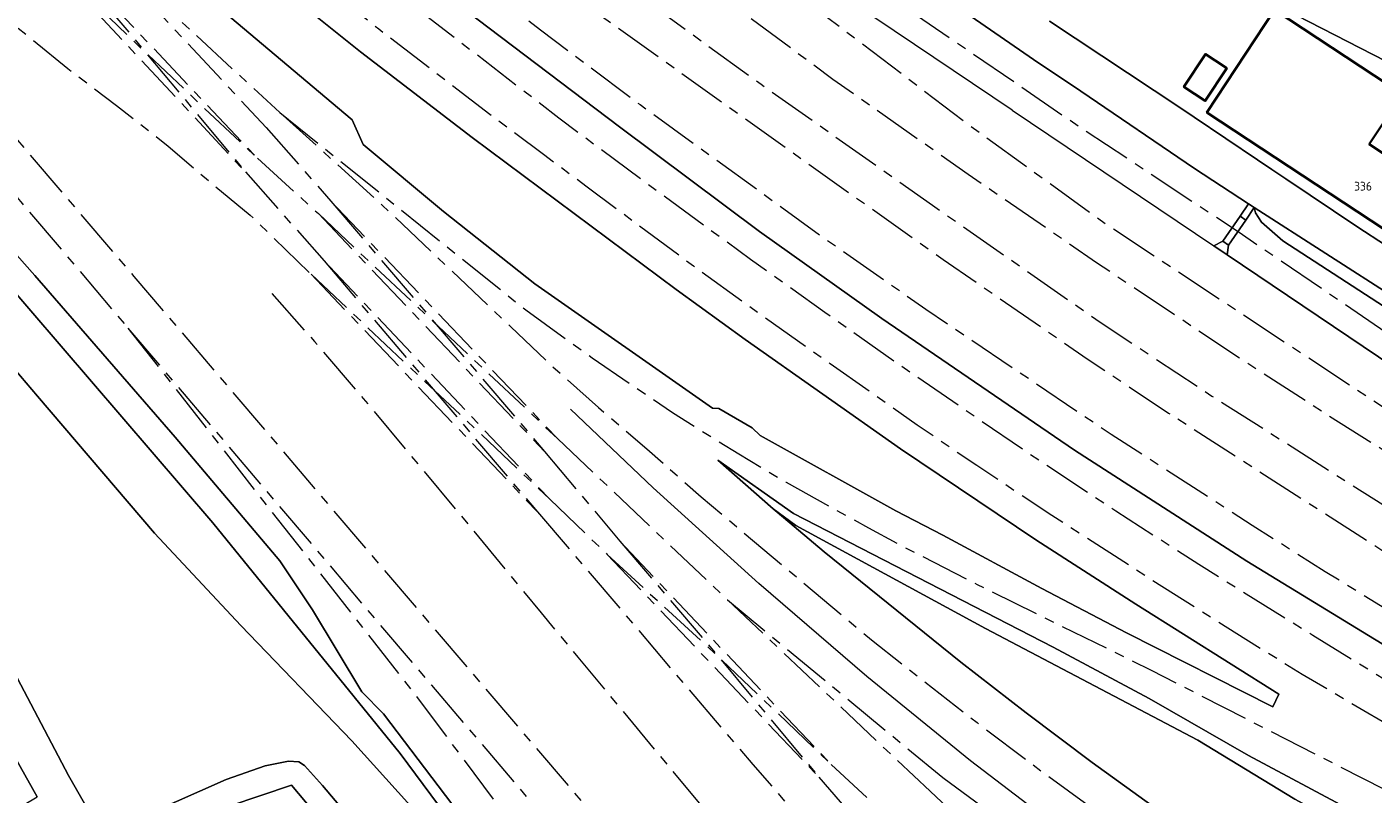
# Model space of a CAD drawing. Extents: x 151587 to 155483, y 462503 to 464608.
# Tile 31 of 236: x 152715 to 152853, y 463146 to 463225. Entities that reach past the tile are written whole.
import ezdxf
from ezdxf.enums import TextEntityAlignment as Align

# ---------------------------------------------------------------- set-up
doc = ezdxf.new("R2010")
doc.units = 0
doc.header["$LTSCALE"] = 0.5
doc.linetypes.add('AM-AS', pattern=[16, 10, -2, 2, -2])
for name, color, linetype, lineweight in [('B-RO-AM-AS_SPOOR-G', 251, 'AM-AS', 18), ('B-RO-GR-GRAS-GV', 251, 'CONTINUOUS', 13), ('B-RO-GR-STRUIK-GV', 251, 'CONTINUOUS', 13), ('B-RO-IE-TERREINAFSCHEIDING_KUNSTMATIG_HEKWERK-G', 251, 'IE-TERREINAFSCHEIDING-KUNSTMATIG', 18), ('B-RO-IE-TERREINAFSCHEIDING_KUNSTMATIG_MUUR-G', 251, 'IE-TERREINAFSCHEIDING-KUNSTMATIG-DICHT', 18), ('B-RO-OG-BEBOUWING-GV', 6, 'CONTINUOUS', 35), ('B-RO-OG-BEBOUWING-T18', 1, 'CONTINUOUS', 18), ('B-RO-VH-VERHARDING_GESLOTEN-GV', 251, 'CONTINUOUS', 18), ('B-RO-VH-VERHARDING_HALFVERHARDING-GV', 251, 'CONTINUOUS', 18), ('B-RO-VH-VERHARDING_OPEN-GV', 251, 'CONTINUOUS', 18)]:
    doc.layers.add(name, color=color, linetype=linetype, lineweight=lineweight)
doc.styles.add('NLCS-ISO-M200-T18', font='NLCS-ISO.ttf', dxfattribs={"height": 0.36})
doc.linetypes.add('IE-TERREINAFSCHEIDING-KUNSTMATIG', pattern='A,4,[82,NLCS.SHX,S=0.75,R=90,X=0,Y=0],4,-2', length=10)
doc.linetypes.add('IE-TERREINAFSCHEIDING-KUNSTMATIG-DICHT', pattern='A,8,-1,[82,NLCS.SHX,S=0.75,R=90,X=0,Y=0],-1', length=10)

msp = doc.modelspace()

# ---------------------------------------------------------------- linework, layer by layer
at = {"layer": 'B-RO-AM-AS_SPOOR-G', "flags": 128}
for points in [[(152630.454, 463339.276), (152633.931, 463335.898), (152640.439, 463329.843), (152643.843, 463326.552), (152656.575, 463314.356), (152671.728, 463299.767), (152684.304, 463287.928), (152704.057, 463269.734), (152717.73, 463257.709), (152730.747, 463246.656), (152743.251, 463236.398), (152755.955, 463226.368), (152769.913, 463215.601), (152778.755, 463209.035), (152789.607, 463201.085), (152797.21, 463195.673), (152804.505, 463190.54), (152817.955, 463181.33), (152827.072, 463175.285), (152835.576, 463169.821), (152847.27, 463162.551), (152855.346, 463157.596), (152861.361, 463154.043), (152872.968, 463147.227), (152882.741, 463141.721), (152892.168, 463136.417), (152898.499, 463132.882), (152905.392, 463129.093), (152910.884, 463126.11), (152917.369, 463122.6), (152926.048, 463117.865), (152933.542, 463113.845), (152939.989, 463110.395), (152945.145, 463107.574), (152955.385, 463101.953), (152961.972, 463098.419), (152968.654, 463094.762), (152975.433, 463091.003), (152982.302, 463087.424), (152989.344, 463083.738), (152994.687, 463081.001), (153000.808, 463078.123), (153007.013, 463075.364), (153013.937, 463072.483), (153020.51, 463069.954), (153026.052, 463067.914), (153031.081, 463066.17), (153036.233, 463064.522), (153041.765, 463062.824), (153048.076, 463061.004), (153057.932, 463058.183), (153066.175, 463055.828)], [(152667.056, 463336.997), (152679.341, 463325.394), (152718.599, 463288.822), (152730.368, 463278.229), (152741.721, 463268.765), (152757.753, 463256.343), (152797.502, 463225.876), (152812.104, 463214.803), (152826.058, 463204.7), (152859.525, 463182.62), (152874.182, 463172.72), (152877.759, 463170.149), (152882.795, 463166.697)], [(152656.696, 463308.388), (152661.722, 463303.733), (152667.39, 463298.461), (152671.791, 463294.344), (152676.22, 463290.141), (152681.247, 463285.397), (152686.132, 463280.766), (152693.31, 463274.07), (152699.463, 463268.485), (152704.746, 463263.712), (152710.828, 463258.398), (152716.767, 463253.255), (152725.953, 463245.49), (152733.829, 463238.95), (152741.548, 463232.653), (152751.446, 463224.717), (152762.863, 463215.955), (152768.36, 463211.851), (152772.828, 463208.521), (152783.749, 463200.405), (152790.796, 463195.311), (152797.762, 463190.395), (152806.695, 463184.121), (152812.819, 463179.961), (152820.496, 463174.846), (152830.722, 463168.263), (152840.388, 463162.143), (152846.184, 463158.551), (152887.955, 463134.058), (152938.766, 463106.56), (152976.476, 463086.014), (152984.266, 463081.962), (152993.975, 463077.083), (153006.342, 463071.506), (153016.854, 463067.369), (153024.935, 463064.417), (153031.321, 463062.335), (153041.331, 463059.407), (153051.474, 463056.827), (153065.839, 463054.105)], [(152697.016, 463301.927), (152710.031, 463289.851), (152718.237, 463282.652), (152726.61, 463275.451), (152735.612, 463267.908), (152747.101, 463258.557), (152759.598, 463248.612), (152771.014, 463239.799), (152784.547, 463229.55), (152798.031, 463219.572), (152811.933, 463209.799), (152825.073, 463200.774), (152840.072, 463190.777), (152848.971, 463185.023), (152858.401, 463179.085), (152871.603, 463171.064), (152881.825, 463165.121)], [(152690.568, 463295.764), (152700.98, 463285.704), (152708.532, 463278.187), (152712.802, 463273.403), (152719.227, 463265.37), (152720.827, 463263.551), (152722.797, 463261.493), (152725.702, 463258.797), (152729.568, 463255.439), (152743.998, 463243.527), (152756.577, 463233.467), (152768.038, 463224.606), (152778.256, 463216.946), (152797.061, 463203.321), (152807.567, 463195.978), (152826.602, 463183.151), (152841.046, 463173.834), (152848.542, 463169.09), (152865.541, 463158.601), (152875.021, 463152.932), (152882.753, 463148.458), (152892.072, 463143.223), (152915.544, 463130.47), (152969.892, 463101.205), (152981.985, 463094.589), (152991.017, 463089.793), (152995.301, 463087.629), (153004.479, 463083.432), (153010.939, 463080.79), (153017.301, 463078.339)], [(152658.506, 463272.86), (152675.127, 463253.287), (152714.904, 463206.772), (152725.729, 463194.026)], [(152722.51, 463272.415), (152727.031, 463268.526), (152751.226, 463249.068), (152767.191, 463236.401), (152775.914, 463229.733), (152790.67, 463219.046), (152808.27, 463206.629), (152825.455, 463194.638), (152836.926, 463187.059), (152862.274, 463170.978), (152876.022, 463162.689), (152883.822, 463158.153), (152899.313, 463149.363), (152917.956, 463139.377), (152945.515, 463124.349)], [(152721.194, 463271.148), (152728.399, 463263.183), (152732.52, 463259.07), (152739.233, 463253.09), (152742.857, 463250.09), (152762.611, 463234.575), (152772.404, 463227.394), (152795.561, 463210.849), (152809.359, 463201.078), (152824.115, 463190.892), (152832.486, 463185.322), (152859.299, 463168.087), (152888.798, 463150.538), (152895.799, 463146.589)], [(152754.412, 463264.674), (152769.887, 463252.81), (152784.764, 463241.249), (152791.258, 463236.569), (152817.432, 463218.744)], [(152685.707, 463249.619), (152689.445, 463246.424), (152698.393, 463238.324), (152706.967, 463230.918), (152719.549, 463220.65), (152724.555, 463216.859), (152729.852, 463212.702), (152734.494, 463208.724), (152738.276, 463205.625), (152744.505, 463199.559)], [(152684.493, 463248.251), (152726.335, 463199.333), (152786.996, 463128.213), (152819.506, 463090.062), (152849.777, 463054.324), (152883.192, 463015.684), (152890.243, 463007.939), (152902.991, 462994.425), (152913.035, 462984.349), (152921.807, 462976.021), (152936.511, 462962.698), (152941.845, 462957.996), (152946.326, 462954.191), (152957.708, 462944.894), (152967.199, 462937.511), (152982.921, 462925.979), (152999.847, 462914.339), (153008.251, 462908.891), (153017.504, 462903.164), (153038.999, 462890.659), (153055.74, 462881.759), (153071.387, 462874.067), (153088.583, 462866.263), (153103.387, 462859.993), (153118.888, 462854.023), (153133.945, 462848.656), (153151.338, 462843.05), (153164.815, 462839.171), (153180.241, 462835.151), (153190.978, 462832.685), (153213.531, 462827.775), (153222.025, 462826.234), (153229.351, 462825.038), (153241.317, 462823.249), (153249.754, 462822.126), (153259.726, 462820.946), (153269.935, 462819.911), (153277.816, 462819.276), (153286.16, 462818.423)], [(152717.407, 463234.283), (152739.007, 463211.438)], [(152717.407, 463234.283), (152727.606, 463222.226), (152737.773, 463210.048)], [(152720.998, 463234.87), (152739.903, 463214.587)], [(152720.998, 463234.87), (152741.316, 463216.123)], [(152716.236, 463233.135), (152737.773, 463210.048)], [(152716.236, 463233.135), (152727.606, 463222.226), (152739.007, 463211.438)], [(152817.432, 463218.744), (152821.615, 463215.837), (152839.711, 463203.857), (152861.872, 463188.803), (152876.511, 463179.094), (152886.584, 463172.267), (152899.048, 463164.184), (152917.203, 463153.29), (152926.105, 463148.08)], [(152741.316, 463216.123), (152766.534, 463195.89)], [(152741.316, 463216.123), (152751.853, 463206.607), (152764.97, 463194.195)], [(152739.903, 463214.587), (152746.536, 463207.053)], [(152739.007, 463211.438), (152745.258, 463205.77)], [(152737.773, 463210.048), (152745.844, 463200.929)], [(152746.536, 463207.053), (152768.47, 463181.38)], [(152746.536, 463207.053), (152769.796, 463182.709)], [(152745.258, 463205.77), (152768.47, 463181.38)], [(152745.258, 463205.77), (152769.796, 463182.709)], [(152745.844, 463200.929), (152769.004, 463176.489)], [(152745.844, 463200.929), (152767.739, 463175.19)], [(152744.505, 463199.559), (152767.739, 463175.19)], [(152744.505, 463199.559), (152769.004, 463176.489)], [(152740.481, 463197.567), (152744.853, 463192.654), (152749.842, 463186.828), (152759.871, 463174.829), (152768.104, 463164.837), (152771.87, 463160.301), (152784.826, 463144.705), (152793.224, 463135.186), (152807.612, 463119.509), (152815.447, 463110.56), (152820.25, 463104.813), (152827.797, 463095.493), (152830.92, 463091.475)], [(152766.534, 463195.89), (152773.341, 463190.987), (152781.573, 463185.373), (152788.381, 463181.127), (152793.253, 463178.22), (152801.689, 463173.548), (152805.904, 463171.292), (152812.852, 463167.739), (152830.69, 463158.959), (152859.508, 463144.233), (152876.047, 463135.405), (152899.342, 463122.738)], [(152725.729, 463194.026), (152756.864, 463157.412)], [(152725.729, 463194.026), (152755.408, 463156.152)], [(152764.97, 463194.195), (152768.73, 463190.605), (152773.999, 463185.903), (152778.97, 463181.643), (152784.538, 463176.728), (152801.999, 463162.053), (152812.838, 463153.575), (152818.506, 463149.301), (152824.986, 463144.556), (152831.31, 463140.082), (152839.115, 463134.696), (152843.487, 463131.804), (152857.174, 463123.212), (152864.481, 463118.781), (152871.004, 463114.962), (152878.923, 463110.459), (152890.955, 463104.043), (152898.7, 463100.153), (152909.305, 463095.123), (152916.892, 463091.701), (152924.165, 463088.533), (152934.98, 463084.201), (152940.003, 463082.274), (152957.291, 463075.879), (152963.424, 463073.701), (152985.241, 463065.51)], [(152769.796, 463182.709), (152787.215, 463166.173)], [(152768.47, 463181.38), (152776.177, 463172.184)], [(152769.004, 463176.489), (152774.894, 463170.827)], [(152767.739, 463175.19), (152789.844, 463149.27), (152803.928, 463133.009)], [(152776.177, 463172.184), (152786.308, 463160.326), (152796.616, 463147.987)], [(152776.177, 463172.184), (152797.865, 463149.295)], [(152774.894, 463170.827), (152796.616, 463147.987)], [(152774.894, 463170.827), (152786.308, 463160.326), (152797.865, 463149.295)], [(152787.215, 463166.173), (152808.008, 463146.551)], [(152787.215, 463166.173), (152809.33, 463147.937)], [(152756.864, 463157.412), (152862.936, 463032.921), (152877.51, 463016.228), (152886.417, 463006.416), (152898.267, 462993.658), (152909.61, 462982.338), (152916.119, 462975.946), (152923.999, 462968.541), (152931.569, 462961.803), (152940.494, 462954.001), (152951.716, 462944.734), (152960.989, 462937.386), (152974.388, 462927.259), (152980.665, 462922.678), (152996.251, 462912.009), (153006.043, 462905.549), (153017.435, 462898.493), (153028.781, 462891.841), (153040.304, 462885.329), (153051.464, 462879.582), (153063.847, 462873.303), (153080.588, 462865.387), (153092.716, 462860.125), (153105.417, 462854.961), (153119.327, 462849.556), (153131.266, 462845.365), (153142.81, 462841.676), (153165.668, 462834.865), (153177.521, 462831.787), (153188.584, 462829.191), (153207.704, 462824.906), (153222.656, 462822.097), (153229.102, 462821.038), (153239.225, 462819.541), (153249.134, 462818.241), (153259.728, 462816.958), (153274.305, 462815.622), (153296.86, 462813.914), (153317.705, 462812.796)], [(152755.408, 463156.152), (152775.246, 463129.631), (152777.987, 463125.945), (152876.69, 462993.216), (152888.787, 462977.289), (152894.952, 462969.416), (152908.942, 462952.412), (152920.894, 462938.982), (152931.241, 462928.123), (152938.323, 462921.063), (152945.549, 462914.151), (152956.652, 462904.066), (152964.225, 462897.535), (152971.931, 462891.162), (152983.732, 462881.904), (152991.756, 462875.936), (152999.901, 462870.135), (153008.164, 462864.504), (153020.773, 462856.378), (153029.315, 462851.18), (153033.626, 462848.647), (153042.325, 462843.715), (153055.559, 462836.656), (153064.501, 462832.179), (153069.006, 462830.01), (153078.082, 462825.812), (153087.242, 462821.801), (153096.483, 462817.981), (153110.488, 462812.609), (153119.914, 462809.269), (153129.406, 462806.125), (153143.761, 462801.777), (153144.286, 462801.633)], [(152797.865, 463149.295), (152811.992, 463136.129), (152853.325, 463097.196), (152864.535, 463086.731), (152875.81, 463076.781), (152877.477, 463075.228), (152886.542, 463067.856), (152895.327, 463061.171), (152904.783, 463054.486), (152913.958, 463048.391), (152919.568, 463044.895), (152927.037, 463040.387), (152937.329, 463034.466), (152948.98, 463028.256), (152959.644, 463022.974), (152966.125, 463019.978), (152972.312, 463017.253), (152984.033, 463012.399), (152995.04, 463008.291), (153002.373, 463005.78), (153010.665, 463003.091), (153030.243, 462997.068), (153037.074, 462995.122), (153044.083, 462992.96), (153052.075, 462990.65), (153069.505, 462985.226), (153184.231, 462950.25), (153198.347, 462945.828), (153251.324, 462929.652), (153284.275, 462919.691), (153394.691, 462886.032), (153414.447, 462879.937), (153441.671, 462871.817), (153451.928, 462869.047), (153463.122, 462866.349), (153471.904, 462864.498), (153485.815, 462861.952), (153496.995, 462860.278), (153511.074, 462858.429), (153520.141, 462857.629), (153528.277, 462857.027)], [(152796.616, 463147.987), (152805.36, 463137.791)], [(152809.33, 463147.937), (152817.621, 463141.849)], [(152808.008, 463146.551), (152814.314, 463140.687), (152826.8, 463128.896), (152834.258, 463121.978), (152843.985, 463112.754), (152848.839, 463108.138), (152852.875, 463104.332), (152857.339, 463100.102), (152861.523, 463096.265), (152866.529, 463091.725), (152870.892, 463087.764), (152875.236, 463084.095), (152879.784, 463080.291), (152884.887, 463076.192), (152891.514, 463070.976), (152896.089, 463067.541), (152900.905, 463064.009), (152907.552, 463059.305), (152914.034, 463054.952), (152919.671, 463051.264), (152925.353, 463047.736), (152933.783, 463042.707), (152939.789, 463039.29), (152944.355, 463036.776), (152948.094, 463034.806), (152951.497, 463033.066), (152955.494, 463031.009), (152960.716, 463028.421), (152965.232, 463026.269), (152970.226, 463023.964), (152973.913, 463022.317), (152978.415, 463020.386), (152986.054, 463017.225), (152991.231, 463015.2), (152996.177, 463013.358), (153002.457, 463011.137), (153005.915, 463009.938), (153011.087, 463008.27), (153018.25, 463006.045), (153035.363, 463000.796), (153050.07, 462996.336), (153068.696, 462990.643), (153078.799, 462987.53), (153092.013, 462983.533), (153111.575, 462977.554), (153127.177, 462972.815), (153134.94, 462970.388), (153155.54, 462964.102), (153168.444, 462960.181), (153187.863, 462954.223), (153199.23, 462950.719), (153208.348, 462947.956), (153229.286, 462941.595), (153241.232, 462937.955), (153252.041, 462934.606), (153269.481, 462929.301), (153284.054, 462924.851), (153303.079, 462919.03), (153317.881, 462914.495), (153327.087, 462911.684), (153338.076, 462908.31), (153346.131, 462905.88), (153354.423, 462903.481), (153363.511, 462900.702), (153376.511, 462896.767), (153387.071, 462893.548), (153397.824, 462890.251), (153410.084, 462886.514), (153421.087, 462883.14), (153430.527, 462880.286), (153438.707, 462877.801), (153444.286, 462876.095), (153450.729, 462874.27), (153458.035, 462872.346), (153468.091, 462870.103), (153475.366, 462868.603), (153481.698, 462867.263)]]:
    msp.add_lwpolyline(points, dxfattribs=at)
at = {"layer": 'B-RO-GR-GRAS-GV', "flags": 128}
for points in [[(152688.294, 463227.808), (152712.093, 463200.079), (152712.653, 463199.427), (152734.433, 463174.051), (152748.93, 463156.221), (152753.652, 463150.404), (152762.206, 463138.911), (152766.213, 463133.67), (152769.053, 463129.824), (152769.189, 463129.327), (152769.04, 463128.838), (152769.56, 463129.284), (152770.131, 463129.775), (152759.688, 463144.247), (152751.937, 463154.481), (152749.722, 463156.736), (152744.665, 463165.151), (152741.294, 463170.183), (152730.573, 463182.854), (152716.162, 463199.429), (152704.061, 463213.049), (152697.129, 463221.004), (152687.419, 463232.636)], [(152736.192, 463225.962), (152748.739, 463215.396), (152749.87, 463212.872), (152758.111, 463205.987), (152767.454, 463198.576), (152785.675, 463185.817), (152786.356, 463185.794), (152789.747, 463183.801), (152790.573, 463183.017), (152804.509, 463175.278), (152809.32, 463172.798), (152819.461, 463167.333), (152828.172, 463162.795), (152843.16, 463155.19), (152843.802, 463156.498), (152829.108, 463165.734), (152818.852, 463172.336), (152804.99, 463181.653), (152789.052, 463192.87), (152781.975, 463197.985), (152761.052, 463213.563), (152749.594, 463222.356), (152739.661, 463230.32)], [(152856.46, 463218.031), (152853.069, 463212.889), (152858.177, 463209.519)], [(152873.897, 463132.22), (152851.626, 463144.373), (152840.662, 463150.212), (152830.502, 463156.065), (152820.628, 463161.305), (152793.988, 463175.022), (152786.25, 463180.487), (152791.913, 463175.515), (152794.232, 463173.793), (152813.685, 463163.225), (152835.489, 463151.775), (152845.435, 463145.714), (152853.342, 463141.472), (152861.772, 463137.112)], [(152861.772, 463137.112), (152853.342, 463141.472), (152845.435, 463145.714), (152835.489, 463151.775), (152813.685, 463163.225), (152794.232, 463173.793), (152791.913, 463175.515), (152792.974, 463174.602), (152797.15, 463171.076), (152811.183, 463159.777), (152817.874, 463154.583), (152824.653, 463149.504), (152831.516, 463144.541), (152842.202, 463137.104), (152848.116, 463132.747), (152855.153, 463128.124)], [(152712.11, 463144.311), (152716.685, 463136.562), (152721.839, 463128.463), (152728.586, 463118.299), (152734.843, 463109.214), (152739.66, 463109.02), (152742.669, 463109.202), (152741.952, 463110.149), (152741.463, 463110.794), (152726.11, 463131.068), (152725.862, 463130.883), (152723.366, 463134.249), (152724.253, 463134.965), (152722.273, 463137.418), (152718.31, 463142.583), (152717.397, 463144.209), (152716.023, 463143.377), (152714.959, 463145.119), (152716.414, 463145.957), (152705.446, 463165.478)], [(152705.446, 463165.478), (152716.414, 463145.957)], [(152723.297, 463141.767), (152719.612, 463148.146), (152712.254, 463162.128)], [(152748.831, 463143.401), (152745.668, 463147.147), (152743.846, 463149.187), (152743.271, 463149.546), (152742.191, 463149.632), (152739.816, 463149.159), (152735.814, 463147.741), (152728.018, 463144.288)], [(152732.959, 463143.964), (152742.492, 463147.158), (152752.222, 463135.618)]]:
    msp.add_lwpolyline(points, dxfattribs=at)
msp.add_lwpolyline([(152926.054, 463152.08), (152915.334, 463158.136), (152906.255, 463163.605), (152898.198, 463168.634), (152879.3, 463181.279), (152870.64, 463187.238), (152855.949, 463196.947), (152841.274, 463206.385), (152841.41, 463205.852), (152842, 463204.891), (152844.192, 463202.975), (152855.88, 463195.384), (152870.009, 463185.957), (152883.541, 463176.738), (152897.554, 463167.496), (152909.772, 463159.999), (152922.789, 463152.181), (152925.054, 463151.943)], close=True, dxfattribs=at)
at = {"layer": 'B-RO-GR-STRUIK-GV', "flags": 128}
msp.add_lwpolyline([(152769.04, 463128.838), (152769.189, 463129.327), (152769.053, 463129.824), (152766.213, 463133.67), (152762.206, 463138.911), (152753.652, 463150.404), (152748.93, 463156.221), (152734.433, 463174.051), (152712.653, 463199.427), (152708.867, 463195.953), (152716.43, 463187.063), (152728.436, 463173.021), (152737.311, 463163.522), (152748.676, 463151.698), (152759.154, 463140.142), (152761.601, 463137.235), (152765.604, 463132.241), (152766.96, 463130.148), (152767.602, 463128.856), (152767.626, 463128.438), (152767.055, 463127.792), (152767.871, 463127.413)], close=True, dxfattribs=at)
for points in [[(152759.154, 463140.142), (152748.676, 463151.698), (152737.311, 463163.522), (152728.436, 463173.021), (152716.43, 463187.063), (152708.867, 463195.953)], [(152712.254, 463162.128), (152719.612, 463148.146), (152723.297, 463141.767)], [(152728.018, 463144.288), (152735.814, 463147.741), (152739.816, 463149.159), (152742.191, 463149.632), (152743.271, 463149.546), (152743.846, 463149.187), (152745.668, 463147.147), (152748.831, 463143.401)]]:
    msp.add_lwpolyline(points, dxfattribs=at)
at = {"layer": 'B-RO-IE-TERREINAFSCHEIDING_KUNSTMATIG_HEKWERK-G', "flags": 128}
for points in [[(152981.086, 463111.581), (152979.527, 463108.885), (152986.549, 463105.462), (152995.569, 463100.541), (153017.14, 463089.16), (153014.694, 463084.618), (153017.68, 463083.721), (153032.638, 463077.005), (153046.96, 463071.06), (153048.684, 463069.915), (153046.92, 463065.073), (153023.748, 463072.987), (153020.352, 463073.77), (153014.656, 463075.361), (152997.662, 463082.935), (152970.826, 463096.907), (152904.857, 463132.751), (152878.415, 463147.502), (152858.075, 463159.396), (152840.499, 463170.145), (152822.832, 463181.523), (152803.054, 463195.023), (152790.518, 463203.937), (152776.138, 463214.673), (152756.712, 463229.414), (152740.59, 463242.153), (152728.171, 463252.5), (152711.121, 463267.324), (152697.979, 463279.141), (152684.283, 463291.858), (152665.633, 463309.518), (152632.912, 463340.762), (152623.035, 463350.291), (152620.19, 463353.266), (152614.866, 463359.128), (152596.668, 463380.198)], [(152816.439, 463216.378), (152794.321, 463231.265), (152778.008, 463243.69), (152770.427, 463249.365)], [(152841.647, 463228.165), (152856.084, 463220.707)], [(152816.439, 463216.378), (152837.12, 463202.469), (152838.49, 463201.545), (152880.444, 463173.264), (152890.773, 463166.498), (152900.303, 463160.455), (152922.291, 463147.024), (152923.748, 463146.142), (152940.517, 463136.596), (152956.608, 463127.703), (152982.006, 463113.353), (152981.086, 463111.581)]]:
    msp.add_lwpolyline(points, dxfattribs=at)
at = {"layer": 'B-RO-IE-TERREINAFSCHEIDING_KUNSTMATIG_MUUR-G', "flags": 128}
for points in [[(152871.46, 463109.045), (152859.871, 463115.453), (152853.03, 463119.672), (152846.825, 463124.096), (152822.539, 463141.716), (152812.158, 463149.677), (152801.539, 463158.321), (152790.44, 463167.833), (152779.607, 463177.646), (152771.135, 463185.707)], [(152722.273, 463137.418), (152724.157, 463139.299), (152732.959, 463143.964), (152742.492, 463147.158), (152752.222, 463135.618), (152754.859, 463132.718), (152755.992, 463131.409)]]:
    msp.add_lwpolyline(points, dxfattribs=at)
at = {"layer": 'B-RO-OG-BEBOUWING-GV', "flags": 128}
for points in [[(152854.715, 463204.269), (152856.497, 463206.971), (152858.177, 463209.519), (152853.069, 463212.889), (152856.46, 463218.031), (152855.083, 463218.939), (152843.359, 463226.672), (152836.41, 463216.137), (152854.62, 463204.126)], [(152837.244, 463221.47), (152836.258, 463222.119), (152834.049, 463218.76), (152836.237, 463217.321), (152838.445, 463220.68)]]:
    msp.add_lwpolyline(points, close=True, dxfattribs=at)
at = {"layer": 'B-RO-VH-VERHARDING_GESLOTEN-GV', "flags": 128}
for points in [[(152809.247, 463228.06), (152818.616, 463221.565), (152823.472, 463218.309), (152835.138, 463210.384), (152840.689, 463206.766), (152841.274, 463206.385), (152855.949, 463196.947), (152870.64, 463187.238), (152879.3, 463181.279), (152898.198, 463168.634), (152906.255, 463163.605), (152915.334, 463158.136), (152926.054, 463152.08), (152927.554, 463151.268), (152933.935, 463147.821), (152943.567, 463142.998), (152963.166, 463133.5), (152982.226, 463124.63), (153012.7, 463109.834), (153022.508, 463105.366), (153031.825, 463101.488), (153044.455, 463096.521), (153057.974, 463091.07)], [(152854.741, 463202.531), (152851.892, 463204.369), (152844.503, 463209.336), (152843.056, 463210.308), (152841.61, 463211.281), (152835.112, 463215.649), (152833.639, 463216.639), (152820.271, 463225.51)]]:
    msp.add_lwpolyline(points, dxfattribs=at)
for points in [[(152838.056, 463202.931), (152838.632, 463202.535), (152840.389, 463205.096), (152839.816, 463205.494)], [(152722.273, 463137.418), (152724.253, 463134.965), (152723.366, 463134.249), (152725.862, 463130.883), (152726.11, 463131.068), (152726.748, 463131.551), (152731.289, 463134.99), (152742.979, 463119.553), (152754.582, 463129.519), (152756.335, 463131.014), (152755.992, 463131.409), (152752.222, 463135.618), (152742.492, 463147.158), (152732.959, 463143.964), (152724.157, 463139.299)]]:
    msp.add_lwpolyline(points, close=True, dxfattribs=at)
at = {"layer": 'B-RO-VH-VERHARDING_HALFVERHARDING-GV', "flags": 128}
for points in [[(152739.661, 463230.32), (152749.594, 463222.356), (152761.052, 463213.563), (152781.975, 463197.985), (152789.052, 463192.87), (152804.99, 463181.653), (152818.852, 463172.336), (152829.108, 463165.734), (152843.802, 463156.498), (152843.16, 463155.19), (152828.172, 463162.795), (152819.461, 463167.333), (152809.32, 463172.798), (152804.509, 463175.278), (152790.573, 463183.017), (152789.747, 463183.801), (152786.356, 463185.794), (152785.675, 463185.817), (152767.454, 463198.576), (152758.111, 463205.987), (152749.87, 463212.872), (152748.739, 463215.396), (152736.192, 463225.962)], [(152756.712, 463229.414), (152776.138, 463214.673), (152790.518, 463203.937), (152803.054, 463195.023), (152822.832, 463181.523), (152840.499, 463170.145), (152858.075, 463159.396)], [(152858.075, 463159.396), (152840.499, 463170.145), (152822.832, 463181.523), (152803.054, 463195.023), (152790.518, 463203.937), (152776.138, 463214.673), (152756.712, 463229.414)], [(152880.444, 463173.264), (152838.49, 463201.545), (152837.12, 463202.469), (152838.056, 463202.931), (152839.816, 463205.494), (152840.689, 463206.766), (152835.138, 463210.384), (152823.472, 463218.309), (152818.616, 463221.565), (152809.247, 463228.06)], [(152841.647, 463228.165), (152856.084, 463220.707), (152868.68, 463214.25), (152882.366, 463207.014), (152892.697, 463201.166), (152896.259, 463207.661), (152896.992, 463208.997), (152890.25, 463212.401), (152881.674, 463217.026), (152872.023, 463221.812), (152861.139, 463226.622)], [(152704.061, 463213.049), (152716.162, 463199.429), (152730.573, 463182.854), (152741.294, 463170.183), (152744.665, 463165.151), (152749.722, 463156.736), (152751.937, 463154.481), (152759.688, 463144.247), (152770.131, 463129.775), (152773.342, 463125.712), (152775.278, 463122.42), (152776.928, 463120.313), (152780.466, 463115.449), (152784.558, 463110.926), (152803.665, 463085.119), (152803.185, 463084.005), (152805.25, 463081.402), (152806.802, 463081.055), (152812.528, 463073.221), (152820.556, 463062.547), (152832.845, 463045.881), (152833.95, 463044.401), (152839.121, 463037.576)], [(152855.153, 463128.124), (152848.116, 463132.747), (152842.202, 463137.104), (152831.516, 463144.541), (152824.653, 463149.504), (152817.874, 463154.583), (152811.183, 463159.777), (152797.15, 463171.076), (152792.974, 463174.602), (152791.913, 463175.515), (152786.25, 463180.487), (152793.988, 463175.022), (152820.628, 463161.305), (152830.502, 463156.065), (152840.662, 463150.212), (152851.626, 463144.373), (152873.897, 463132.22)]]:
    msp.add_lwpolyline(points, dxfattribs=at)
msp.add_lwpolyline([(152838.49, 463201.545), (152880.444, 463173.264), (152890.773, 463166.498), (152900.303, 463160.455), (152922.291, 463147.024), (152923.273, 463147.746), (152924.854, 463150.807), (152925.14, 463150.637), (152926.054, 463152.08), (152925.054, 463151.943), (152922.789, 463152.181), (152909.772, 463159.999), (152897.554, 463167.496), (152883.541, 463176.738), (152870.009, 463185.957), (152855.88, 463195.384), (152844.192, 463202.975), (152842, 463204.891), (152841.41, 463205.852), (152841.274, 463206.385), (152840.389, 463205.096), (152838.632, 463202.535)], close=True, dxfattribs=at)
at = {"layer": 'B-RO-VH-VERHARDING_OPEN-GV', "flags": 128}
msp.add_lwpolyline([(152820.271, 463225.51), (152833.639, 463216.639), (152835.112, 463215.649), (152841.61, 463211.281), (152843.056, 463210.308), (152844.503, 463209.336), (152851.892, 463204.369), (152854.741, 463202.531), (152855.48, 463203.711), (152854.715, 463204.269), (152854.62, 463204.126), (152836.41, 463216.137), (152843.359, 463226.672), (152855.083, 463218.939), (152856.084, 463220.707), (152841.647, 463228.165)], dxfattribs=at)
for points in [[(152836.237, 463217.321), (152834.049, 463218.76), (152836.258, 463222.119), (152837.244, 463221.47), (152838.445, 463220.68)], [(152840.389, 463205.096), (152841.274, 463206.385), (152840.689, 463206.766), (152839.816, 463205.494)], [(152838.49, 463201.545), (152838.632, 463202.535), (152838.056, 463202.931), (152837.12, 463202.469)]]:
    msp.add_lwpolyline(points, close=True, dxfattribs=at)

# ---------------------------------------------------------------- texts
at = {"layer": 'B-RO-OG-BEBOUWING-T18', "style": 'NLCS-ISO-M200-T18'}
msp.add_text('336', height=0.9, dxfattribs=at).set_placement((152852.428, 463208.584), align=Align.MIDDLE)

doc.saveas('drawing.dxf')
